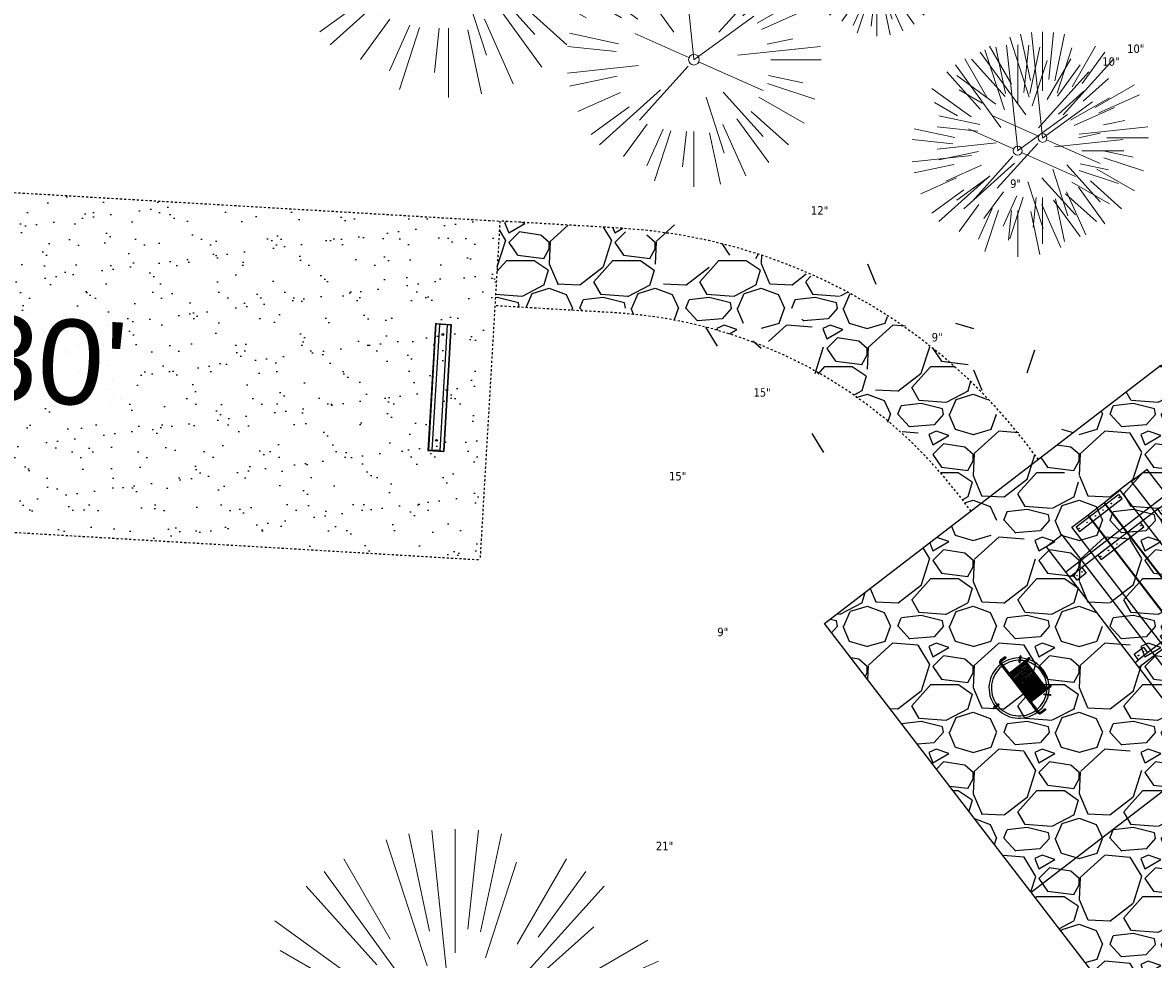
# Model space of a CAD drawing. Header units: feet. Extents: x 1134296 to 1140710, y 647902 to 649877.
# Tile 46 of 57: x 1134800 to 1134854, y 649174 to 649219. Entities that reach past the tile are written whole.
import ezdxf

# ---------------------------------------------------------------- set-up
doc = ezdxf.new("R2010")
doc.units = ezdxf.units.FT
doc.header["$MEASUREMENT"] = 0
doc.linetypes.add('RAD', pattern=[0.13, 0.08, -0.05])
for name, color, linetype, lineweight in [('-ANGLE-IRON', 8, 'Continuous', 25), ('V-SITE-VEGE', 55, 'Continuous', 18), ('V-SITE-VEGE-TEXT', 8, 'Continuous', 18)]:
    doc.layers.add(name, color=color, linetype=linetype, lineweight=lineweight)
for name, color, linetype in [('-BOLTS-LAGS-SCREWS', 7, 'Continuous'), ('-CONCRETE', 9, 'Continuous'), ('-HARDWARE', 7, 'Continuous'), ('-TIMBER', 5, 'Continuous'), ('C-CAMPSITE-PADS', 6, 'Continuous'), ('C-PRKG-ASPH', 8, 'Continuous'), ('C-PRKG-GRVL', 8, 'Continuous'), ('C-PRKG-WHEL-STOP', 9, 'Continuous'), ('C-ROAD-GRVL', 1, 'RAD'), ('C-SWLK-GRVL', 6, 'RAD'), ('C-SWLK-GRVL-PATT', 8, 'Continuous'), ('G-XREF', 7, 'Continuous')]:
    doc.layers.add(name, color=color, linetype=linetype)
doc.styles.add('Arial', font='arial.ttf')
doc.styles.add('SEI-Dim & Leader', font='tahoma.ttf')

# ---------------------------------------------------------------- blocks, each defined once
blk = doc.blocks.new('V-SITE-VEGE-Coniferious Tree 2')
at = {"color": 0, "linetype": 'ByBlock'}
for p, q in [((-0.0574950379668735, 0.2703678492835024), (-0.1039851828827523, 0.4890788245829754)), ((-0.0003172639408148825, 0.0025937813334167), (-0.05229705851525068, 0.4972664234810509)), ((-3.601054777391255e-05, 0.2219193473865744), (-3.601054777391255e-05, 0.5000060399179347)), ((0.02890183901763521, 0.2753366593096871), (0.05222503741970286, 0.4972664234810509)), ((0.0571938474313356, 0.2692740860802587), (0.1039131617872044, 0.4890788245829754)), ((-0.06264093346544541, 0.1926377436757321), (-0.1545378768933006, 0.4755369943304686)), ((-0.1460065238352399, 0.2528363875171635), (-0.2500390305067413, 0.4330260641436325)), ((0.139142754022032, 0.2410654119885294), (0.2499670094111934, 0.4330260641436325)), ((0.06850648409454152, 0.2109817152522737), (0.1382469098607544, 0.425630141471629)), ((-0.07913071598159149, 0.1088658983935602), (-0.2939353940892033, 0.4045257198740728)), ((0.1868724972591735, 0.2572635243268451), (0.2938633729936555, 0.4045257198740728)), ((-0.1756943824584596, 0.1950752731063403), (-0.3346129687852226, 0.3715878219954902)), ((0.09777767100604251, 0.108636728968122), (0.3345409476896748, 0.3715878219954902)), ((-0.2201011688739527, 0.1598873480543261), (-0.4045617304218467, 0.2938993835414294)), ((0.1919663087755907, 0.1728666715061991), (0.3115823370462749, 0.2805763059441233)), ((0.2487690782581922, 0.143647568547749), (0.4329900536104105, 0.2500030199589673)), ((-0.2844040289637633, 0.1641894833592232), (-0.393144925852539, 0.2269610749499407)), ((0.2658942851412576, 0.1183972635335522), (0.4567507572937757, 0.2033670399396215)), ((-0.0009318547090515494, -0.0006770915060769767), (0.2349564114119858, 0.1707208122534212)), ((-0.2961437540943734, 0.06292784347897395), (-0.4891148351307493, 0.1039491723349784)), ((-0.01992166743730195, 0.008854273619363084), (-0.2318825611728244, 0.1032199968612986)), ((0.2872695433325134, 0.06106323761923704), (0.3884790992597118, 0.08257391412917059)), ((-0.3060292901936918, 0.03215663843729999), (-0.4973024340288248, 0.05226104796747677)), ((0.173080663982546, 0.01818771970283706), (0.497230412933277, 0.05226104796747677)), ((0.3024988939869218, 0), (0.4999700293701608, 0)), ((-0.2182782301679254, -0.02292736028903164), (-0.4973024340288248, -0.05226104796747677)), ((0.01849546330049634, -0.008260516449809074), (0.2719985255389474, -0.1211160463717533)), ((-0.02300503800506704, -0.02554197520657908), (-0.2137781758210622, -0.2373882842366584)), ((-0.302185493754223, -0.0642195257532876), (-0.4891148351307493, -0.1039491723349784)), ((0.2936342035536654, -0.06241742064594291), (0.4274066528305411, -0.09084484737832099)), ((0.2891445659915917, -0.09395946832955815), (0.4755009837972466, -0.1545018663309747)), ((-0.1320480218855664, -0.1188660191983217), (-0.3716238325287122, -0.3345769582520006)), ((-0.2881436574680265, -0.1282723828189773), (-0.4568227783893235, -0.2033670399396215)), ((0.04781873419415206, -0.1473038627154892), (0.1192466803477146, -0.3671294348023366)), ((0.1143820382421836, -0.1271057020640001), (0.2718110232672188, -0.301920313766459)), ((0.2555295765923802, -0.1475434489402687), (0.4329900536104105, -0.2500030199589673)), ((-0.254528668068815, -0.1848980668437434), (-0.4045617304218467, -0.2938993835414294)), ((0.2253521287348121, -0.2029399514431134), (0.3715518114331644, -0.3345769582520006)), ((-0.1842986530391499, -0.2536176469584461), (-0.2766747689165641, -0.3807650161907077)), ((0.1688618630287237, -0.2324611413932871), (0.2938633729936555, -0.4045257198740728)), ((-0.1213812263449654, -0.2725449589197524), (-0.1855903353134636, -0.4167758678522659)), ((0.1131111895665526, -0.2541280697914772), (0.2033310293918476, -0.4567867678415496)), ((-0.09098502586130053, -0.2799408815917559), (-0.1545378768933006, -0.4755369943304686)), ((-0.02966136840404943, -0.2817638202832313), (-0.04434904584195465, -0.4216092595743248)), ((-3.601054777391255e-05, -0.2817638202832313), (-3.601054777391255e-05, -0.5000060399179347)), ((0.06104806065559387, -0.2873055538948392), (0.1039131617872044, -0.4890788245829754))]:
    blk.add_line(p, q, dxfattribs=at)
blk.add_circle((-3.601054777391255e-05, 0), 0.02083358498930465)
blk = doc.blocks.new('C_XBASE-PACTOLA_02403811')
at = {"layer": 'V-SITE-VEGE'}
for p, xscale, yscale, zscale in [((1134820.284, 649222.475), 14.99981880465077, 14.99981880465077, 14.99981880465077), ((1134848.302, 649213.065), 9.999879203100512, 9.999879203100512, 9.999879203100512), ((1134847.131, 649212.461), 9.999879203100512, 9.999879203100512, 9.999879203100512), ((1134820.595, 649169.968), 20.99974632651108, 20.99974632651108, 20.99974632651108)]:
    blk.add_blockref('V-SITE-VEGE-Coniferious Tree 2', p, dxfattribs=dict(at, xscale=xscale, yscale=yscale, zscale=zscale))
at = {"layer": 'V-SITE-VEGE', "rotation": 8.537736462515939e-07}
for p, xscale, yscale, zscale in [((1134840.489, 649220.864), 5.999927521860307, 5.999927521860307, 5.999927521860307), ((1134831.859, 649216.754), 11.99985504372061, 11.99985504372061, 11.99985504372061)]:
    blk.add_blockref('V-SITE-VEGE-Coniferious Tree 2', p, dxfattribs=dict(at, xscale=xscale, yscale=yscale, zscale=zscale))
at = {"layer": 'V-SITE-VEGE-TEXT', "char_height": 0.4, "attachment_point": 7, "style": 'SEI-Dim & Leader'}
for s, insert in [('10"', (1134852.288302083, 649217.065)), ('10"', (1134851.117302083, 649216.461)), ('9"', (1134846.771671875, 649210.703)), ('12"', (1134837.3765625, 649209.446)), ('9"', (1134843.071671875, 649203.458)), ('15"', (1134834.664453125, 649200.853)), ('15"', (1134830.684453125, 649196.904)), ('9"', (1134832.961671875, 649189.556)), ('21"', (1134830.066234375, 649179.468))]:
    blk.add_mtext(s, dxfattribs=dict(at, insert=insert))
blk = doc.blocks.new('Wheel_Stop')
for points in [[(-36, 6.75), (36, 6.75)], [(-36, -2.25), (-36, 6.75)], [(-35.625, 4.5), (-36, 6.75)], [(-35.955, 6.48), (35.955, 6.48)], [(35.625, 4.5), (36, 6.75)], [(36, -2.25), (36, 6.75)], [(-35.625, 0), (-36, -2.25)], [(-35.625, 4.5), (-35.625, 0)], [(-35.625, 4.5), (35.625, 4.5)], [(-35.625, 0), (35.625, 0)], [(35.625, 4.5), (35.625, 0)], [(35.625, 0), (36, -2.25)], [(-36, -2.25), (36, -2.25)], [(-35.955, -1.98), (35.955, -1.98)]]:
    blk.add_lwpolyline(points)
for centre in [(-30, 2.25), (30, 2.25)]:
    blk.add_circle(centre, 0.5)
blk = doc.blocks.new('10FT_Precast Table')
at = {"layer": '-ANGLE-IRON'}
for p, q in [((-28.53399626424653, 27.12499979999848), (-28.53399626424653, 33.62500020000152)), ((-28.53399626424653, 33.62500020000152), (-24.53403626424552, 33.62500020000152)), ((-24.53403626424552, 33.62500020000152), (-24.53403626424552, 27.12499979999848)), ((28.46604333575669, 27.12499979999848), (28.46604333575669, 33.62500020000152)), ((28.46604333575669, 33.62500020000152), (32.4660033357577, 33.62500020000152)), ((32.4660033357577, 33.62500020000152), (32.4660033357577, 27.12499979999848)), ((-24.53403626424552, 27.12499979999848), (-28.53399626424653, 27.12499979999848)), ((32.4660033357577, 27.12499979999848), (28.46604333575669, 27.12499979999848)), ((-49.49999999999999, 15.84066587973), (-52.49999999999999, 15.84066587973)), ((-52.49999999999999, 15.84066587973), (-52.49999999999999, -14.65933416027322)), ((-49.49999999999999, -14.65933416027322), (-49.49999999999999, 15.84066587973)), ((-25.53399626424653, 15.8406658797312), (-28.53399626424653, 15.8406658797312)), ((-28.53399626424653, 15.8406658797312), (-28.53399626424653, -14.65933416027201)), ((-25.53399626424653, -14.65933416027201), (-25.53399626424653, 15.8406658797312)), ((32.4660033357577, 15.84066587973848), (29.4660033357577, 15.84066587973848)), ((29.4660033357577, 15.84066587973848), (29.4660033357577, -14.65933416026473)), ((32.4660033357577, -14.65933416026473), (32.4660033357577, 15.84066587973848)), ((52.50000000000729, 15.8406658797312), (49.50000000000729, 15.8406658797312)), ((49.50000000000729, 15.8406658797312), (49.50000000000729, -14.65933416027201)), ((52.50000000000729, -14.65933416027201), (52.50000000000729, 15.8406658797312)), ((-52.49999999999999, -14.65933416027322), (-49.49999999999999, -14.65933416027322)), ((-28.53399626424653, -14.65933416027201), (-25.53399626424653, -14.65933416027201)), ((29.4660033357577, -14.65933416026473), (32.4660033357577, -14.65933416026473)), ((49.50000000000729, -14.65933416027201), (52.50000000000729, -14.65933416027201)), ((-28.53399626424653, -33.62500019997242), (-28.53399626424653, -27.12499979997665)), ((-28.53399626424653, -27.12499979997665), (-24.53403626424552, -27.12499979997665)), ((-24.53403626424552, -27.12499979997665), (-24.53403626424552, -33.62500019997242)), ((28.46604333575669, -33.62500019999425), (28.46604333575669, -27.1249997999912)), ((28.46604333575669, -27.1249997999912), (32.4660033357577, -27.1249997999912)), ((32.4660033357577, -27.1249997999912), (32.4660033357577, -33.62500019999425)), ((-24.53403626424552, -33.62500019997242), (-28.53399626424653, -33.62500019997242)), ((32.4660033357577, -33.62500019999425), (28.46604333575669, -33.62500019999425))]:
    blk.add_line(p, q, dxfattribs=at)
at = {"layer": '-BOLTS-LAGS-SCREWS'}
for centre in [(-26.53401626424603, 32.12500020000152), (30.46602333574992, 32.12500020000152), (-26.53401626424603, 28.62499979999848), (30.46602333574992, 28.62499979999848), (-50.99999999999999, 14.84066987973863), (-27.03399626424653, 14.84066987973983), (30.9660033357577, 14.84066987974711), (51.00000000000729, 14.84066987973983), (-50.99999999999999, 9.340670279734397), (-27.03399626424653, 9.340670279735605), (30.9660033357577, 9.34067027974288), (51.00000000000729, 9.340670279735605), (-50.99999999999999, 3.340670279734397), (-27.03399626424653, 3.340670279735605), (30.9660033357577, 3.340670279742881), (51.00000000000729, 3.340670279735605), (-50.99999999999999, -2.159338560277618), (-27.03399626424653, -2.15933856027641), (30.9660033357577, -2.159338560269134), (51.00000000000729, -2.15933856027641), (-50.99999999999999, -8.159338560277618), (-27.03399626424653, -8.15933856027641), (30.9660033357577, -8.159338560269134), (51.00000000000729, -8.15933856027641), (-50.99999999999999, -13.65933816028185), (-27.03399626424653, -13.65933816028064), (30.9660033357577, -13.65933816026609), (51.00000000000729, -13.65933816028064), (-26.53401626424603, -28.62499979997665), (-26.53401626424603, -32.12500019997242), (30.46602333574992, -28.6249997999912), (30.46602333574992, -32.12500019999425)]:
    blk.add_circle(centre, 0.15625000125, dxfattribs=at)
at = {"layer": '-CONCRETE'}
for p, q in [((-32.03399630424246, -35.99999999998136), (-32.03399630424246, 35.99999999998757)), ((-28.53399626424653, 35.99999999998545), (-28.53399626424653, 33.62500020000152)), ((32.4660033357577, 36), (32.4660033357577, 33.62500020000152)), ((35.96600337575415, -35.99999999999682), (35.96600337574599, 35.99999999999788)), ((-28.53399626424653, -27.12499979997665), (-28.53399626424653, 27.12499979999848)), ((32.4660033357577, -27.1249997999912), (32.4660033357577, 27.12499979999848)), ((-28.53399626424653, -35.99999999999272), (-28.53399626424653, -33.62500019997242)), ((32.4660033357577, -33.62500019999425), (32.4660033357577, -36))]:
    blk.add_line(p, q, dxfattribs=at)
at = {"layer": '-TIMBER'}
for p, q in [((-53.99999999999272, 24.74999999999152), (-54, 35.99999999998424)), ((-54, 35.99999999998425), (54, 36.0000000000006)), ((54.00000000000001, 24.75000000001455), (54.00000000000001, 36)), ((-54, 24.74999999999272), (53.99999999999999, 24.74999999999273)), ((-53.99999999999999, 6.465667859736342), (-53.99999999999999, 17.71566785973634)), ((-53.99999999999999, 17.71566785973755), (54, 17.71566785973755)), ((54.00000000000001, 17.71566785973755), (54.00000000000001, 6.46566785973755)), ((-53.99999999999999, 6.46566785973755), (54, 6.46566785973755)), ((-53.99999999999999, -5.034336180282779), (-53.99999999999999, 6.215667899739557)), ((-53.99999999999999, 6.215667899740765), (54, 6.215667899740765)), ((54.00000000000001, 6.215667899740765), (54.00000000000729, -5.034336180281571)), ((54.00000000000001, -5.034336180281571), (-53.99999999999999, -5.034336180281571)), ((-53.99999999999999, -16.53433614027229), (-53.99999999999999, -5.28433614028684)), ((54.00000000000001, -5.284336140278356), (-53.99999999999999, -5.284336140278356)), ((54.00000000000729, -5.28433614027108), (54.00000000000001, -16.53433614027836)), ((54.00000000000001, -16.53433614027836), (-53.99999999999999, -16.53433614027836)), ((-54, -35.99999999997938), (-53.99999999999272, -24.74999999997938)), ((-54, -24.74999999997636), (53.99999999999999, -24.75000000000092)), ((54.00000000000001, -36), (54.00000000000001, -24.75)), ((-54, -35.99999999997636), (53.99999999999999, -36.00000000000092))]:
    blk.add_line(p, q, dxfattribs=at)
blk = doc.blocks.new('*X386')
at = {"color": 0}
for p, q in [((146.0622026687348, 353.5980429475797), (146.1426743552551, 353.6785146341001)), ((146.0622026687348, 352.8909361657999), (146.8122026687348, 353.6409361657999)), ((146.0622026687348, 352.5373827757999), (146.8122026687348, 353.2873827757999)), ((146.0622026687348, 351.8302759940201), (146.8122026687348, 352.5802759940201)), ((146.0622026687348, 351.4767226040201), (146.8122026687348, 352.2267226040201)), ((146.0622026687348, 350.7696158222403), (146.8122026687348, 351.5196158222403)), ((146.3246548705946, 350.6785146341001), (146.8122026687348, 351.1660624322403))]:
    blk.add_line(p, q, dxfattribs=at)
blk = doc.blocks.new('Pilot Rocks FS-30_18_PA')
at = {"layer": '-HARDWARE'}
for p, q in [((-8.817777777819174, 0.04421580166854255), (-17.86666666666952, 0.04421580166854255)), ((-17.86666666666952, 0.04421580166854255), (-12.77892653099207, 0.04421580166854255)), ((-10.20000000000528, 0.04421580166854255), (10.19999999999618, 0.04421580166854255)), ((8.817777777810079, 0.04421580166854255), (17.86666666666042, 0.04421580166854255)), ((12.77892653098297, 0.04421580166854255), (17.86666666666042, 0.04421580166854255)), ((-18.93333333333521, -4.555784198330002), (-18.93333333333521, -1.355784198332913)), ((-18.93333333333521, -1.355784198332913), (-18.86666666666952, -1.355784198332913)), ((-18.86666666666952, -1.355784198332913), (-18.86666666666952, -0.9557841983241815)), ((-18.86666666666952, -1.355784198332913), (-18.86666666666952, -0.9557841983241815)), ((-18.20000000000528, -1.355784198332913), (-18.20000000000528, -0.9557841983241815)), ((-18.20000000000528, -0.9557841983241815), (-18.20000000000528, -1.355784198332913)), ((-18.20000000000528, -1.355784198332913), (-18.13333333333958, -1.355784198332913)), ((-18.13333333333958, -1.355784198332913), (-18.13333333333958, -4.555784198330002)), ((-8.817777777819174, -0.6224508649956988), (-17.86666666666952, -0.6224508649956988)), ((-13.33940419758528, -0.6224508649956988), (-17.86666666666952, -0.6224508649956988)), ((-10.20000000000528, -0.6224508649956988), (10.19999999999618, -0.6224508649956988)), ((-10.20000000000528, -0.6224508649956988), (-10.20000000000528, -11.31238912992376)), ((-9.533333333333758, -0.6224508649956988), (-9.533333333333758, -11.31238912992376)), ((-8.817777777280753, -0.6224508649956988), (-8.817777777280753, -11.64572246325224)), ((-8.284444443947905, -0.6224508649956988), (-8.284444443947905, -11.64572246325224)), ((-7.502222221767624, -0.6224508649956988), (-7.502222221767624, -11.64572246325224)), ((-6.9688888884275, -0.6224508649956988), (-6.9688888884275, -11.64572246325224)), ((-6.18666666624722, -0.6224508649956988), (-6.18666666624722, -11.64572246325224)), ((-5.653333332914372, -0.6224508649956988), (-5.653333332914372, -11.64572246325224)), ((-4.871111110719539, -0.6224508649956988), (-4.871111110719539, -11.64572246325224)), ((-4.337777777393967, -0.6224508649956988), (-4.337777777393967, -11.64572246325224)), ((-3.555555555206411, -0.6224508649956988), (-3.555555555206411, -11.64572246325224)), ((-3.022222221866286, -0.6224508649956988), (-3.022222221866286, -11.64572246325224)), ((-2.23999999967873, -0.6224508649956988), (-2.23999999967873, -11.64572246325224)), ((-1.706666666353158, -0.6224508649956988), (-1.706666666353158, -11.64572246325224)), ((-0.9244444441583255, -0.6224508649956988), (-0.9244444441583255, -11.64572246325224)), ((-0.3911111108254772, -0.6224508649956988), (-0.3911111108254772, -11.64572246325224)), ((0.3911111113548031, -0.6224508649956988), (0.3911111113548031, -11.64572246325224)), ((0.9244444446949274, -0.6224508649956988), (0.9244444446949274, -11.64572246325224)), ((1.706666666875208, -0.6224508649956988), (1.706666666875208, -11.64572246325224)), ((2.240000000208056, -0.6224508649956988), (2.240000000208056, -11.64572246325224)), ((3.022222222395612, -0.6224508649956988), (3.022222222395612, -11.64572246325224)), ((3.555555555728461, -0.6224508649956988), (3.555555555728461, -11.64572246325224)), ((4.337777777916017, -0.6224508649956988), (4.337777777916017, -11.64572246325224)), ((4.871111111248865, -0.6224508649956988), (4.871111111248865, -11.64572246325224)), ((5.653333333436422, -0.6224508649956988), (5.653333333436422, -11.64572246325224)), ((6.18666666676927, -0.6224508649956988), (6.18666666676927, -11.64572246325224)), ((6.968888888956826, -0.6224508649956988), (6.968888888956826, -11.64572246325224)), ((7.502222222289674, -0.6224508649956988), (7.502222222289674, -11.64572246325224)), ((8.28444444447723, -0.6224508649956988), (8.28444444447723, -11.64572246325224)), ((8.817777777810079, -0.6224508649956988), (8.817777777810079, -11.64572246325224)), ((17.86666666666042, -0.6224508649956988), (8.817777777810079, -0.6224508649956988)), ((9.533333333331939, -0.6224508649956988), (9.533333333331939, -11.31238912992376)), ((10.19999999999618, -0.6224508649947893), (10.19999999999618, -11.31238912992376)), ((18.13333333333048, -4.555784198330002), (18.13333333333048, -1.355784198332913)), ((18.13333333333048, -1.355784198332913), (18.19999999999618, -1.355784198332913)), ((18.93333333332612, -4.555784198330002), (18.13333333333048, -4.555784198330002)), ((18.19999999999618, -1.355784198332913), (18.19999999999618, -0.9557841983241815)), ((18.19999999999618, -1.355784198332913), (18.19999999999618, -0.9557841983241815)), ((18.86666666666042, -1.355784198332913), (18.86666666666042, -0.9557841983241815)), ((18.86666666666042, -0.9557841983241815), (18.86666666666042, -1.355784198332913)), ((18.86666666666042, -1.355784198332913), (18.93333333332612, -1.355784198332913)), ((18.93333333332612, -1.355784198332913), (18.93333333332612, -4.555784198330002)), ((-10.20000000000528, -11.31238912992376), (-10.20000000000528, -14.84572246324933)), ((-9.533333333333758, -11.31238912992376), (-9.533333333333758, -14.84572246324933)), ((-9.533333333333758, -11.64572246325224), (9.533333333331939, -11.64572246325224)), ((-9.533333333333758, -12.31238912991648), (9.533333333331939, -12.31238912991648)), ((9.533333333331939, -11.31238912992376), (9.533333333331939, -14.84572246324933)), ((10.19999999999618, -11.31238912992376), (10.19999999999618, -14.84572246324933)), ((-10.20000000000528, -13.68324198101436), (-10.20000000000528, -14.84572246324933)), ((-9.533333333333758, -14.84572246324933), (-9.533333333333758, -14.47618734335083)), ((9.533333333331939, -14.47618734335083), (9.533333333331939, -14.84572246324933)), ((10.19999999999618, -14.84572246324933), (10.19999999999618, -13.68324198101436))]:
    blk.add_line(p, q, dxfattribs=at)
at = {"layer": '-HARDWARE', "flags": 128}
for points in [[(0.04426932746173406, 18.18944163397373, 1), (-0.6223972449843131, 18.18908719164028), (-0.6206959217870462, 14.98908764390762, 1), (0.04597065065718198, 14.98944208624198), (0.04426932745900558, 18.18944163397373)], [(-11.77825193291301, -8.933957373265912, -1), (-11.29140720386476, -9.3893985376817), (-13.47752479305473, -11.72625323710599, -1), (-13.96436952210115, -11.27081207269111), (-11.77825193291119, -8.93395737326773)], [(11.77825193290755, -8.933957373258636, 1), (11.29140720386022, -9.389398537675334), (13.47752479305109, -11.72625323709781, 1), (13.96436952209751, -11.27081207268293), (11.77825193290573, -8.933957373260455)]]:
    blk.add_lwpolyline(points, format="xyb", dxfattribs=at)
at = {"layer": '-HARDWARE'}
for points in [[(-18.93333333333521, -4.555784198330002), (-18.93333333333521, -1.355784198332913), (-18.13333333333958, -1.355784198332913), (-18.13333333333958, -4.555784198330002)], [(-7.502222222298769, -11.64572246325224), (-8.28444444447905, -11.64572246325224), (-8.28444444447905, -0.6224508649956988), (-7.502222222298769, -0.6224508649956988)], [(-6.186666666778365, -11.64572246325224), (-6.968888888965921, -11.64572246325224), (-6.968888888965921, -0.6224508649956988), (-6.186666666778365, -0.6224508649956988)], [(-4.87111111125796, -11.64572246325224), (-5.653333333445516, -11.64572246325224), (-5.653333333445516, -0.6224508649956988), (-4.87111111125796, -0.6224508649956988)], [(-3.555555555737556, -11.64572246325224), (-4.337777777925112, -11.64572246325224), (-4.337777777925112, -0.6224508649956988), (-3.555555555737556, -0.6224508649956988)], [(-2.240000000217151, -11.64572246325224), (-3.022222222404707, -11.64572246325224), (-3.022222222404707, -0.6224508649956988), (-2.240000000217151, -0.6224508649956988)], [(-0.9244444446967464, -11.64572246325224), (-1.706666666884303, -11.64572246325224), (-1.706666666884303, -0.6224508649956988), (-0.9244444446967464, -0.6224508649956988)], [(-0.3911111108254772, -11.64572246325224), (0.3911111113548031, -11.64572246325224), (0.3911111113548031, -0.6224508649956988), (-0.3911111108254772, -0.6224508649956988)], [(0.9244444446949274, -11.64572246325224), (1.706666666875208, -11.64572246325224), (1.706666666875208, -0.6224508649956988), (0.9244444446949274, -0.6224508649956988)], [(2.240000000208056, -11.64572246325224), (3.022222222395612, -11.64572246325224), (3.022222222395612, -0.6224508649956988), (2.240000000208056, -0.6224508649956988)], [(3.555555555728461, -11.64572246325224), (4.337777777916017, -11.64572246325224), (4.337777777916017, -0.6224508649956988), (3.555555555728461, -0.6224508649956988)], [(4.871111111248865, -11.64572246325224), (5.653333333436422, -11.64572246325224), (5.653333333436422, -0.6224508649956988), (4.871111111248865, -0.6224508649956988)], [(6.18666666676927, -11.64572246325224), (6.968888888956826, -11.64572246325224), (6.968888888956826, -0.6224508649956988), (6.18666666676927, -0.6224508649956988)], [(7.502222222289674, -11.64572246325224), (8.28444444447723, -11.64572246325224), (8.28444444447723, -0.6224508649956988), (7.502222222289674, -0.6224508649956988)], [(18.93333333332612, -4.555784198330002), (18.93333333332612, -1.355784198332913), (18.13333333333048, -1.355784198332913), (18.13333333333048, -4.555784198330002)]]:
    blk.add_lwpolyline(points, close=True, dxfattribs=at)
for centre, radius, start, end in [((0, 9.094947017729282e-13), 17.06666666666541, 0.1484403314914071, 179.8515596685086), ((0, 0), 15.73333333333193, 0.1610200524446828, 179.8389799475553), ((-17.86666666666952, -0.9557841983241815), 1, 90, 180), ((-17.86666666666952, -0.9557841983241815), 1, 90, 180), ((17.86666666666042, -0.9557841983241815), 1, 0, 90), ((17.86666666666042, -0.9557841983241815), 1, 0, 90), ((-17.86666666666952, -0.9557841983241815), 0.3333333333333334, 90, 180), ((-17.86666666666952, -0.9557841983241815), 0.3333333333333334, 90, 180), ((0, 9.094947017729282e-13), 17.06666666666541, 182.0901397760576, 220.7490543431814), ((0, 0), 15.73333333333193, 182.2673591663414, 220.2247561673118), ((0, 0), 15.73333333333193, 319.7752438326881, 357.7326408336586), ((0, 9.094947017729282e-13), 17.06666666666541, 319.2509456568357, 357.9098602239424), ((17.86666666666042, -0.9557841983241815), 0.3333333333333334, 0, 90), ((17.86666666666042, -0.9557841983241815), 0.3333333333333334, 0, 90), ((-9.094947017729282e-13, 1.818989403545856e-12), 17.06666666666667, 220.7490543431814, 233.2977773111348), ((-9.094947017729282e-13, 1.818989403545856e-12), 15.73333333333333, 220.2247561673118, 229.5860659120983), ((-9.866666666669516, -11.64572246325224), 0.3333333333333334, 0, 180), ((-9.094947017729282e-13, 1.818989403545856e-12), 15.73333333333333, 232.7040475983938, 307.2959524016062), ((9.866666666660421, -11.64572246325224), 0.3333333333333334, 0, 180), ((-9.094947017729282e-13, 1.818989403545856e-12), 15.73333333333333, 310.4139340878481, 319.7752438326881), ((-6.821210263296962e-11, 6.548361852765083e-11), 17.06666666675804, 306.7022226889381, 319.2509456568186), ((-9.866666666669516, -14.84572246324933), 0.3333333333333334, 180, 0), ((-9.866666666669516, -14.84572246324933), 0.3333333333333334, 180, 0), ((-9.094947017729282e-13, 1.818989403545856e-12), 17.06666666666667, 236.0413981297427, 303.9586018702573), ((9.866666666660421, -14.84572246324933), 0.3333333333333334, 180, 0), ((9.866666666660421, -14.84572246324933), 0.3333333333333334, 180, 0)]:
    blk.add_arc(centre, radius, start, end, dxfattribs=at)
at = {"layer": '-HARDWARE', "rotation": 180}
for p, xscale, yscale, zscale in [((137.6663495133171, 372.583162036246), 1.066666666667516, 1.066666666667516, 1.066666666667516), ((-137.6663495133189, 372.583162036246), -1.066666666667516, 1.066666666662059, 1.066666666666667)]:
    blk.add_blockref('*X386', p, dxfattribs=dict(at, xscale=xscale, yscale=yscale, zscale=zscale))
blk = doc.blocks.new('C_PBASE-PACTOLA_02403811')
at = {"layer": 'C-CAMPSITE-PADS'}
blk.add_lwpolyline([(1134873.379357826, 649176.9662107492), (1134857.520627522, 649164.7801255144), (1134838.02289113, 649190.1540940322), (1134853.881621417, 649202.3401792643)], close=True, dxfattribs=at)
at = {"layer": 'C-ROAD-GRVL'}
for p, q in [((1134790.012762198, 649211.0631577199), (1134822.706378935, 649209.1422404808)), ((1134822.706378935, 649209.1422404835), (1134821.767915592, 649193.1697864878))]:
    blk.add_line(p, q, dxfattribs=at)
at = {"layer": 'C-ROAD-GRVL', "flags": 128}
blk.add_lwpolyline([(1134757.290508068, 649188.9185596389, -0.2090786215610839), (1134776.083814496, 649195.8539611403), (1134821.76791555, 649193.1697864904)], format="xyb", dxfattribs=at)
at = {"layer": 'C-SWLK-GRVL', "flags": 128}
for points in [[(1134848.104824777, 649197.9012024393), (1134847.495520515, 649198.6941389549, 0.2175701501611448), (1134828.404174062, 649208.8074658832), (1134822.706378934, 649209.1422404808)], [(1134844.933078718, 649195.4639853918), (1134844.323774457, 649196.2569219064, 0.2175701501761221), (1134828.169558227, 649204.8143523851), (1134822.471763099, 649205.1491269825)]]:
    blk.add_lwpolyline(points, format="xyb", dxfattribs=at)
at = {"layer": 'Defpoints'}
blk.add_lwpolyline([(1134863.630489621, 649189.6531950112), (1134847.771759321, 649177.4671097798)], dxfattribs=at)
at = {"layer": '-HARDWARE', "xscale": 0.08333333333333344, "yscale": 0.08333333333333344, "zscale": 0.08333333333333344, "rotation": 127.5392135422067}
blk.add_blockref('Pilot Rocks FS-30_18_PA', (1134847.196803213, 649187.1143850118), dxfattribs=at)
at = {"xscale": 0.08333333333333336, "yscale": 0.08333333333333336, "zscale": 0.08333333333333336, "rotation": 127.5392135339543}
blk.add_blockref('10FT_Precast Table', (1134853.601968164, 649192.0362094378), dxfattribs=at)
at = {"layer": 'C-PRKG-WHEL-STOP', "xscale": 0.08333333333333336, "yscale": 0.08333333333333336, "zscale": 0.08333333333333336, "rotation": 266.6374455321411}
blk.add_blockref('Wheel_Stop', (1134819.679058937, 649201.306314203), dxfattribs=at)
at = {"layer": 'C-CAMPSITE-PADS', "insert": (1134797.944332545, 649204.7695038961), "char_height": 4, "attachment_point": 1, "rotation": 356.59368385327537, "style": 'Arial'}
blk.add_mtext_dynamic_manual_height_columns("30'", width=0.889023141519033, gutter_width=1, heights=[0], dxfattribs=at)
blk = doc.blocks.new('C_PHTCH-PACTOLA_02403811')
at = {"layer": 'C-PRKG-ASPH'}
h = blk.add_hatch(dxfattribs=at)
h.set_pattern_fill('ANSI31', color=256, scale=10, angle=70)
h.set_pattern_definition([(115, (0, 0), (-1.132884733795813, -0.5282728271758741), [])])
edge = h.paths.add_edge_path(flags=16)
edge.add_arc((1135093.567290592, 648760.3570235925), 541.9999999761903, 143.5703577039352, 153.2664360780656, ccw=False)
edge.add_arc((1135093.567290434, 648760.3570237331), 541.9999997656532, 133.8742793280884, 143.5703577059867, ccw=False)
edge.add_line((1134717.918854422, 649151.0643979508), (1134791.743864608, 649222.0439889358))
edge.add_arc((1134924.814897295, 649083.6384245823), 191.9999999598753, 124.33581191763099, 133.8742793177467, ccw=False)
edge.add_line((1134816.518779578, 649242.1816391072), (1134837.543218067, 649256.5428028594))
edge.add_arc((1134886.614896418, 649184.7029087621), 87.00000000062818, 64.86660358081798, 124.33581191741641, ccw=False)
edge.add_line((1134923.566161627, 649263.4658695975), (1134945.862647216, 649253.0055803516))
edge.add_arc((1134736.896871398, 648807.5874571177), 491.9999999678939, 56.45911934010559, 64.86660355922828, ccw=False)
edge.add_line((1135008.742528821, 649217.6654234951), (1135070.901654, 649176.4593855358))
edge.add_arc((1135036.644680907, 649124.7828938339), 62.00000000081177, -10.868034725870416, 56.45911933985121, ccw=False)
edge.add_line((1135097.532652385, 649113.0929439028), (1135091.831089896, 649083.3959326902))
edge.add_arc((1135001.481196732, 649100.7423100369), 92.00000001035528, 337.8486329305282, 349.13196525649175, ccw=False)
edge.add_line((1135086.690765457, 649066.0532714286), (1135029.43531187, 648925.4119419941))
edge.add_arc((1134573.749357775, 649110.9228871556), 491.9999995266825, 335.73595333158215, 337.84863296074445, ccw=False)
edge.add_line((1135022.286728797, 648908.7392420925), (1134970.105907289, 648792.9779079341))
edge.add_line((1134970.105907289, 648792.9779079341), (1134955.070696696, 648759.622817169))
edge.add_arc((1134506.533324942, 648961.8064625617), 492.0000003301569, 331.3465562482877, 335.7359533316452, ccw=False)
edge.add_line((1134938.281078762, 648725.8872446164), (1134902.771388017, 648660.9021647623))
edge.add_arc((1134778.161263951, 648728.9926705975), 142.0000000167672, 305.95733191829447, 331.34655630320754, ccw=False)
edge.add_line((1134861.541195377, 648614.0501326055), (1134757.483908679, 648538.5664206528))
edge.add_arc((1134835.579196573, 648430.9089730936), 133.0000000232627, 125.9573319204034, 166.4171722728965)
edge.add_arc((1134672.277915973, 648470.363906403), 35.00000000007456, 244.10855969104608, 346.41717227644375, ccw=False)
edge.add_arc((1134691.461854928, 648509.9128519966), 78.95614352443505, 214.9055155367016, 244.1168481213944, ccw=False)
edge.add_line((1134626.710174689, 648464.732186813), (1134623.062749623, 648469.9579645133))
edge.add_arc((1134821.506139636, 648608.4650796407), 241.9999999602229, 191.1167612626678, 214.9138039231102, ccw=False)
edge.add_line((1134584.046954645, 648561.8052956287), (1134566.403948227, 648651.5934078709))
edge.add_arc((1135049.172208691, 648746.4554480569), 491.9999999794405, 187.9519260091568, 191.1167612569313, ccw=False)
edge.add_line((1134561.903038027, 648678.391101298), (1134552.825444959, 648743.3771249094))
edge.add_arc((1134842.017716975, 648783.7730382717), 292.0000000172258, 166.3961174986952, 187.9519260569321, ccw=False)
edge.add_line((1134558.209758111, 648852.4537669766), (1134566.77306571, 648887.8397463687))
edge.add_arc((1135093.567290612, 648760.357023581), 542.0000000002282, 158.0478401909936, 166.396117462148, ccw=False)
edge.add_arc((1135093.567290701, 648760.357023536), 542.0000000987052, 153.2664360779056, 158.0478401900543, ccw=False)
edge = h.paths.add_edge_path()
edge.add_line((1134664.934415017, 648091.0186503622), (1134641.753924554, 648097.236757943))
edge.add_arc((1135131.441785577, 647965.8792352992), 506.9999999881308, 154.1154939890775, 164.9840567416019, ccw=False)
edge.add_arc((1135131.44177555, 647965.8792402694), 506.9999887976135, 153.4314984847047, 154.115493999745, ccw=False)
edge.add_arc((1134241.513528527, 648410.9103548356), 488.0000000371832, 333.4314984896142, 338.6383717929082)
edge.add_line((1134695.987914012, 648233.1548120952), (1134704.112198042, 648253.9264793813))
edge.add_arc((1134529.027803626, 648322.4060737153), 188.0000000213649, 338.6383717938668, 377.1954705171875)
edge.add_arc((1134651.306425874, 648360.2470375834), 60.00000000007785, 17.1954705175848, 74.97265706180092)
edge.add_line((1134666.863224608, 648418.1951696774), (1134661.500576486, 648419.8056636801))
edge.add_arc((1134691.489318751, 648509.9450223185), 94.99699278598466, 223.9418846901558, 251.5980721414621, ccw=False)
edge.add_arc((1134691.535842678, 648509.9839590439), 95.05751145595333, 214.9165962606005, 223.9393241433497, ccw=False)
edge.add_line((1134613.590003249, 648455.5746160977), (1134609.942525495, 648460.8004692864))
edge.add_arc((1134821.506139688, 648608.4650796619), 258.0000000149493, 191.1167612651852, 214.9138039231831, ccw=False)
edge.add_line((1134568.347173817, 648558.7203512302), (1134550.704167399, 648648.5084634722))
edge.add_arc((1135049.172208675, 648746.4554480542), 507.9999999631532, 187.9519260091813, 191.1167612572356, ccw=False)
edge.add_line((1134546.056886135, 648676.177626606), (1134536.979293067, 648741.163650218))
edge.add_arc((1134842.01771694, 648783.7730382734), 307.9999999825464, 166.3961174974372, 187.9519260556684, ccw=False)
edge.add_line((1134542.658637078, 648856.2170945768), (1134551.221944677, 648891.6030739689))
edge.add_arc((1135093.567290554, 648760.3570237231), 557.9999999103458, 163.9213237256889, 166.3961174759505, ccw=False)
edge.add_arc((1134538.177323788, 648920.4382053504), 19.99999999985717, 343.9213237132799, 402.7699397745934)
edge.add_line((1134552.859048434, 648934.0193305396), (1134533.446357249, 648955.005204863))
edge.add_arc((1135093.567290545, 648760.3570234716), 592.9783928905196, 146.0187423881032, 160.8370986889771, ccw=False)
edge.add_line((1134601.857481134, 649091.7855040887), (1134616.582948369, 649064.0343807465))
edge.add_arc((1134620.999668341, 649066.3780071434), 5.000000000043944, 207.9515834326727, 327.0740857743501)
edge.add_arc((1135093.567290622, 648760.3570235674), 558.0000000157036, 133.8742793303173, 147.0740857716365, ccw=False)
edge.add_line((1134706.829601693, 649162.5981949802), (1134780.654611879, 649233.5777859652))
edge.add_arc((1134924.814897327, 649083.6384245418), 208.0000000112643, 124.3358119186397, 133.8742793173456, ccw=False)
edge.add_line((1134807.494103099, 649255.3935736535), (1134828.518541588, 649269.7547374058))
edge.add_arc((1134886.614896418, 649184.7029087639), 102.9999999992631, 64.86660357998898, 124.33581191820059, ccw=False)
edge.add_line((1134930.361796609, 649277.9510118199), (1134952.658282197, 649267.4907225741))
edge.add_arc((1134736.896871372, 648807.5874570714), 508.0000000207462, 56.4591193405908, 64.86660355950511, ccw=False)
edge.add_line((1135017.583038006, 649231.0012923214), (1135079.742163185, 649189.7952543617))
edge.add_arc((1135036.644680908, 649124.782893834), 77.99999999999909, -10.868034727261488, 56.45911934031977, ccw=False)
edge.add_line((1135113.245677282, 649110.0761826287), (1135107.544114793, 649080.3791714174))
edge.add_arc((1135001.481196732, 649100.7423100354), 108.0000000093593, 337.84863293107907, 349.131965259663, ccw=False)
edge.add_line((1135101.509820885, 649060.0203951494), (1135044.254367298, 648919.3790657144))
edge.add_arc((1134573.749357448, 649110.9228872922), 507.9999998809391, 335.7359533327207, 337.84863295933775, ccw=False)
edge.add_line((1135036.873309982, 648902.1641641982), (1134969.657277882, 648753.0477392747))
edge.add_arc((1134506.53332524, 648961.8064624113), 507.9999999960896, 331.346556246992, 335.73595333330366, ccw=False)
edge.add_line((1134952.321656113, 648718.215074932), (1134916.811965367, 648653.2299950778))
edge.add_arc((1134778.161263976, 648728.9926705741), 157.9999999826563, 305.9573319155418, 331.3465563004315, ccw=False)
edge.add_line((1134870.936117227, 648601.0988607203), (1134766.878830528, 648525.6151487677))
edge.add_arc((1134835.579196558, 648430.9089731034), 117.0000000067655, 125.9573319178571, 162.264860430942)
edge.add_arc((1134752.713885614, 648457.4106757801), 29.99999999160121, 162.264860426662, 196.8024120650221)
edge.add_arc((1134835.579196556, 648430.9089731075), 113.0000000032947, 170.9217318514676, 197.5476736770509)
edge.add_line((1134727.837491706, 648396.8395581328), (1134731.162683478, 648386.3239143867))
edge.add_arc((1134529.027802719, 648322.4060734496), 212.0000009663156, 11.340079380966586, 17.54767372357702, ccw=False)
edge.add_arc((1134529.055568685, 648322.403813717), 211.9732215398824, -20.64909134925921, 11.342153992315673, ccw=False)
edge.add_arc((1134759.869013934, 648235.3149369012), 34.72371615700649, 159.1871917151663, 239.4135572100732)
edge.add_line((1134742.200276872, 648205.422593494), (1134709.513, 648185.696))
edge.add_line((1134709.513, 648185.696), (1134698.996135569, 648181.0065459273))
edge.add_arc((1135131.441785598, 647965.8792352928), 483.0000000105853, 153.5511843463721, 164.9840567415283)
at = {"layer": 'C-PRKG-GRVL'}
h = blk.add_hatch(dxfattribs=at)
h.set_pattern_fill('AR-SAND', color=256)
h.set_pattern_definition([(37.50000000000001, (0, 0), (-0.06299335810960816, 1.926823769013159), [0, -1.52, 0, -1.7, 0, -1.625]), (7.499999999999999, (0, 0), (1.769776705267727, 2.82214606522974), [0, -0.82, 0, -1.37, 0, -0.525]), (327.5, (-1.23, 0), (3.114141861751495, 0.005659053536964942), [0, -0.5, 0, -1.8, 0, -2.35]), (317.5, (-1.23, 0), (3.006126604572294, 0.8776755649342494), [0, -0.25, 0, -1.18, 0, -1.35])])
edge = h.paths.add_edge_path()
edge.add_line((1134776.083814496, 649195.8539611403), (1134821.76791555, 649193.1697864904))
edge.add_line((1134821.76791555, 649193.1697864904), (1134822.706378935, 649209.1422404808))
edge.add_line((1134822.706378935, 649209.1422404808), (1134790.012762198, 649211.0631577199))
edge.add_arc((1134790.247378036, 649215.0562712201), 4.000000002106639, 133.8742793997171, 266.6374457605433, ccw=False)
edge.add_line((1134787.475064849, 649217.9397204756), (1134757.290508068, 649188.9185596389))
edge.add_arc((1134774.617465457, 649170.8970017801), 25.00000000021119, 86.63744564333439, 133.8742793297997, ccw=False)
at = {"layer": 'C-SWLK-GRVL-PATT'}
h = blk.add_hatch(dxfattribs=at)
h.set_pattern_fill('GRAVEL', color=256, scale=5)
h.set_pattern_definition([(228.012787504, (3.6, 5), (-40.00000000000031, -45.00000000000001), [0.67268, -66.5954402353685]), (184.969740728, (3.15, 4.5), (59.99999999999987, 5.000000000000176), [1.15434, -114.27962380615]), (132.510447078, (2, 4.4), (50.00000000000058, -54.99999999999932), [0.8139400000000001, -80.5801629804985]), (267.273689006, (0.05, 3.15), (5.000000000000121, 100.0000000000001), [1.05119, -104.067790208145]), (292.833654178, (0, 2.1), (-24.99999999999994, 60.00000000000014), [1.030775, -102.0468656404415]), (357.273689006, (0.4, 1.15), (-100.0000000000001, 5.000000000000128), [1.05119, -104.067790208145]), (37.6942404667, (1.45, 1.1), (-64.99999999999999, -49.99999999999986), [1.390145, -137.62424274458]), (72.2553283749, (2.55, 1.95), (35.00000000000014, 110), [1.31244, -129.9316074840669]), (121.429565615, (2.95, 3.2), (-40.0000000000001, 64.99999999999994), [1.05475, -104.420365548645]), (175.236358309, (2.4, 4.1), (54.99999999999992, -5.00000000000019), [1.20416, -59.0038128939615]), (222.397437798, (1.2, 4.2), (-59.99999999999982, -54.99999999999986), [1.55724, -154.1668750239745]), (138.814074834, (5, 3.1), (-35.00000000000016, 30), [0.5315049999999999, -52.61922406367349]), (171.46923439, (4.600000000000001, 3.45), (64.99999999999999, -9.999999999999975), [1.011185, -100.107557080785]), (225, (3.6, 3.6), (-5.551115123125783e-16, -4.999999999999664), [0.707105, -6.3639628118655]), (203.198590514, (3.25, 4.2), (24.99999999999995, 9.999999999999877), [0.38079, -37.6980755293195]), (291.801409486, (2.9, 4.050000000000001), (-4.99999999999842, 15.00000000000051), [0.538515, -26.3873090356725]), (30.96375653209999, (3.1, 3.55), (15.00000000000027, 9.999999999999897), [0.874645, -28.2801144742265]), (161.565051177, (3.85, 4), (10.00000000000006, -4.999999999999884), [0.632455, -15.178933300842]), (16.389540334, (0, 4.050000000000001), (49.99999999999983, 15.00000000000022), [0.886, -87.714225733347]), (70.3461759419, (0.8500000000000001, 4.3), (-20.0000000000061, -55.00000000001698), [0.7433049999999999, -73.58703873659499]), (293.198590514, (3.85, 5), (-9.999999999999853, 24.99999999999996), [0.761575, -37.3172905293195]), (343.610459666, (4.149999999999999, 4.3), (-49.99999999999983, 15.00000000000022), [0.8859999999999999, -87.71422573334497]), (339.44395478, (0, 0.95), (-25.00000000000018, 10.00000000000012), [0.8543999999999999, -41.86561872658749]), (294.775140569, (0.8, 0.65), (-25.00000000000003, 55.00000000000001), [0.71589, -70.87321531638]), (66.8014094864, (3.9, 0), (9.999999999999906, 24.99999999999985), [0.761575, -37.3172905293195]), (17.3540246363, (4.2, 0.7000000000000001), (-64.99999999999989, -19.99999999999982), [0.838155, -82.97711807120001]), (69.44395478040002, (1.45, 0), (-10.00000000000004, -24.99999999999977), [0.4272, -42.29281872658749]), (101.309932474, (3.6, 0), (-4.999999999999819, 20.00000000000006), [0.25495, -25.240147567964]), (165.963756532, (3.55, 0.25), (14.99999999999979, -5.000000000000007), [1.030775, -19.5847531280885]), (186.009005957, (2.55, 0.5), (50.00000000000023, 4.999999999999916), [0.9552499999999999, -94.56961587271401]), (303.690067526, (3.1, 3.1), (-4.999999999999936, 9.999999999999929), [0.7211099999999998, -17.30664637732]), (353.157226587, (3.5, 2.5), (85.00000000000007, -10.00000000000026), [1.25897, -124.6378131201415]), (60.9453959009, (4.75, 2.35), (-19.99999999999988, -34.99999999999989), [0.51478, -50.963370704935]), (90, (5, 2.8), (-4.999999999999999, 5), [0.3, -4.699999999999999]), (120.256437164, (2.45, 0.65), (20.00000000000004, -35.00000000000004), [0.69462, -68.76759994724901]), (48.01278750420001, (2.1, 1.25), (40, 44.99999999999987), [1.34536, -65.92276023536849]), (0, (3, 2.25), (5, 5), [1.3, -3.7]), (325.3048464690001, (4.3, 2.25), (50.0000000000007, -34.99999999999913), [0.7905699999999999, -78.26637150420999]), (254.054604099, (4.95, 1.8), (-5.000000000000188, -20.00000000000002), [0.72801, -35.6725394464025]), (207.645975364, (4.75, 1.1), (-94.99999999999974, -50.00000000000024), [1.185325, -117.347370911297]), (175.42607874, (3.7, 0.55), (-64.99999999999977, 5.000000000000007), [1.253995, -124.1453670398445])])
edge = h.paths.add_edge_path()
edge.add_line((1134822.471763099, 649205.1491269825), (1134822.706378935, 649209.1422404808))
edge.add_line((1134822.706378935, 649209.1422404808), (1134828.404174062, 649208.8074658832))
edge.add_arc((1134826.879171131, 649182.8522281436), 26.00000000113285, 37.53921355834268, 86.63744579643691, ccw=False)
edge.add_line((1134847.495520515, 649198.6941389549), (1134848.104824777, 649197.9012024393))
edge.add_line((1134848.104824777, 649197.9012024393), (1134853.881621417, 649202.3401792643))
edge.add_line((1134853.881621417, 649202.3401792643), (1134873.379357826, 649176.9662107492))
edge.add_line((1134873.379357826, 649176.9662107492), (1134857.520627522, 649164.7801255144))
edge.add_line((1134857.520627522, 649164.7801255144), (1134838.02289113, 649190.1540940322))
edge.add_line((1134838.02289113, 649190.1540940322), (1134844.933078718, 649195.4639853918))
edge.add_line((1134844.933078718, 649195.4639853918), (1134844.323774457, 649196.2569219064))
edge.add_arc((1134826.879171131, 649182.8522281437), 22.00000000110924, 37.53921355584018, 86.63744579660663)
edge.add_line((1134828.169558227, 649204.8143523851), (1134822.471763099, 649205.1491269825))

msp = doc.modelspace()

# ---------------------------------------------------------------- block references
at = {"layer": 'G-XREF'}
for name in ['C_PBASE-PACTOLA_02403811', 'C_XBASE-PACTOLA_02403811', 'C_PHTCH-PACTOLA_02403811']:
    msp.add_blockref(name, (0, 0), dxfattribs=at)

doc.saveas('drawing.dxf')
